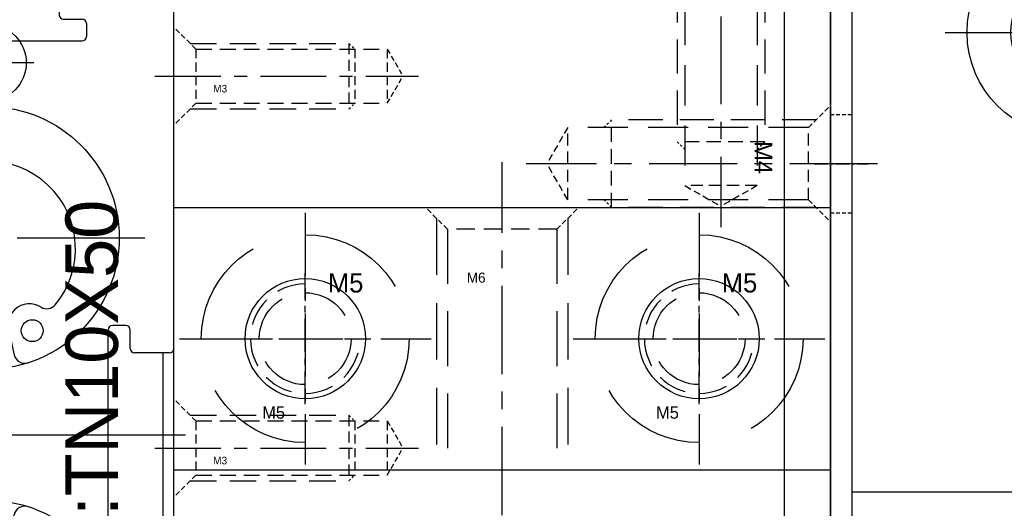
# Model space of a CAD drawing. Header units: millimetres. Extents: x -1657 to 8845, y -11980 to 3013.
# Tile 76 of 256: x 1503 to 1548, y -987 to -965. Entities that reach past the tile are written whole.
import ezdxf

# ---------------------------------------------------------------- set-up
doc = ezdxf.new("R2010")
doc.units = ezdxf.units.MM
doc.linetypes.add('CENTER', pattern=[2, 1.25, -0.25, 0.25, -0.25])
doc.linetypes.add('DASHED', pattern=[0.75, 0.5, -0.25])
for name, color, linetype in [('勾料气缸', 252, 'Continuous'), ('图层100', 243, 'Continuous'), ('图层102', 123, 'Continuous'), ('图层105', 195, 'Continuous'), ('图层106', 160, 'Continuous'), ('图层144', 182, 'Continuous'), ('图层172', 21, 'Continuous'), ('图层94', 125, 'Continuous'), ('旋转气缸', 252, 'Continuous')]:
    doc.layers.add(name, color=color, linetype=linetype)

# ---------------------------------------------------------------- blocks, each defined once
blk = doc.blocks.new('5C')
at = {"color": 1, "linetype": 'CENTER'}
for p, q in [((0, 4.5), (0, -4.5)), ((-4.5, 0), (4.5, 0))]:
    blk.add_line(p, q, dxfattribs=at)
blk.add_circle((0, 0), 2.1)
at = {"color": 2, "linetype": 'Continuous'}
blk.add_arc((0, 0), 2.5, 70.7735, 12.493, dxfattribs=at)
blk.add_text('M5', height=0.54).set_placement((1.623, 1.797))
blk = doc.blocks.new('1B276')
at = {"layer": '旋转气缸', "ltscale": 1.375}
blk.add_line((36.7, 29.5), (-44.3, 29.5), dxfattribs=at)
at = {"layer": '旋转气缸', "ltscale": 1.375, "extrusion": (0, 0, -1), "zscale": -1}
blk.add_blockref('5C', (14.8, 18.5), dxfattribs=at)
blk = doc.blocks.new('5A')
at = {"color": 1, "linetype": 'CENTER'}
for p, q in [((0, 5.75), (0, -5.75)), ((-5.75, 0), (5.75, 0))]:
    blk.add_line(p, q, dxfattribs=at)
for radius in [4.75, 2.75]:
    blk.add_circle((0, 0), radius)
blk.add_text('M5', height=0.56).set_placement((-1.965, -3.658))
blk = doc.blocks.new('4F')
at = {"color": 4, "linetype": 'DASHED', "ltscale": 0.471405}
for p, q in [((1, 1.65), (0, 2.65)), ((1, -1.65), (0, -2.65))]:
    blk.add_line(p, q, dxfattribs=at)
at = {"color": 4, "linetype": 'DASHED', "ltscale": 3.116667}
for p, q in [((0.65, 2), (10, 2)), ((0.65, -2), (10, -2))]:
    blk.add_line(p, q, dxfattribs=at)
at = {"color": 4, "linetype": 'DASHED', "ltscale": 0.164992}
for p, q in [((10, 2), (10.35, 1.65)), ((10, -2), (10.35, -1.65))]:
    blk.add_line(p, q, dxfattribs=at)
at = {"color": 4, "linetype": 'DASHED', "ltscale": 1.333333}
blk.add_line((10, 2), (10, -2), dxfattribs=at)
at = {"color": 4, "linetype": 'DASHED', "ltscale": 1.1}
for p, q in [((1, 1.65), (1, -1.65)), ((12, 1.65), (12, -1.65))]:
    blk.add_line(p, q, dxfattribs=at)
at = {"color": 4, "linetype": 'DASHED', "ltscale": 3.666667}
for p, q in [((1, 1.65), (12, 1.65)), ((1, -1.65), (12, -1.65))]:
    blk.add_line(p, q, dxfattribs=at)
at = {"color": 4, "linetype": 'DASHED', "ltscale": 0.635085}
for p in [(12, 1.65), (12, -1.65)]:
    blk.add_line(p, (12.953, 0), dxfattribs=at)
at = {"color": 1, "linetype": 'CENTER', "ltscale": 3.210708}
blk.add_line((-2.156, 0), (13.898, 0), dxfattribs=at)
blk.add_text('M4', height=0.8081, rotation=90).set_placement((3.463, -1.03))
blk = doc.blocks.new('1E460')
at = {"layer": '勾料气缸', "ltscale": 4}
for p, q in [((8.5, 43.375), (8.5, 15.528)), ((7.167, 29.8), (1.333, 29.8)), ((7.833, 29.8), (9.167, 29.8)), ((9.833, 29.8), (15.667, 29.8)), ((7.167, 11.8), (1.333, 11.8)), ((8.5, 11.8), (8.5, -1.775)), ((9.833, 11.8), (15.667, 11.8))]:
    blk.add_line(p, q, dxfattribs=at)
at = {"layer": '勾料气缸'}
for p, q in [((0, 41.6), (0.2, 41.8)), ((0, 24.75), (0, 41.6)), ((0.2, 41.8), (5.05, 41.8)), ((5.25, 41.6), (5.25, 40)), ((11.75, 41.6), (11.75, 40)), ((11.95, 41.8), (16.8, 41.8)), ((16.8, 41.8), (17, 41.6)), ((17, 24.75), (17, 41.6)), ((5.25, 41.3), (11.75, 41.3)), ((5.05, 39.8), (4.2, 39.8)), ((11.95, 39.8), (12.8, 39.8)), ((4, 39.6), (4, 39)), ((13, 39.6), (13, 39)), ((4.2, 38.8), (12.8, 38.8)), ((7.833, 29.8), (9.167, 29.8)), ((2.2, 25.8), (2.8, 25.8)), ((14.8, 25.8), (14.2, 25.8)), ((2, 24.75), (2, 25.6)), ((3, 16), (3, 25.6)), ((7.501, 25.354), (7.299, 24.456)), ((9.499, 25.354), (9.701, 24.456)), ((14, 16), (14, 25.6)), ((15, 24.75), (15, 25.6)), ((0.2, 24.55), (1.8, 24.55)), ((0.5, 17.05), (0.5, 24.55)), ((16.8, 24.55), (15.2, 24.55)), ((16.5, 17.05), (16.5, 24.55)), ((-0.525, 20.8), (17.525, 20.8)), ((7.501, 16.246), (7.299, 17.144)), ((9.499, 16.246), (9.701, 17.144)), ((0, 0), (0, 16.85)), ((0.2, 17.05), (1.8, 17.05)), ((2, 16.85), (2, 16)), ((15, 16.85), (15, 16)), ((16.8, 17.05), (15.2, 17.05)), ((17, 0), (17, 16.85)), ((2.2, 15.8), (2.8, 15.8)), ((14.8, 15.8), (14.2, 15.8)), ((7.833, 11.8), (9.167, 11.8)), ((0, 0), (0.2, -0.2)), ((16.8, -0.2), (17, 0)), ((0.2, -0.2), (16.8, -0.2))]:
    blk.add_line(p, q, dxfattribs=at)
for centre, radius in [((8.5, 29.8), 6), ((6.477, 25.559), 0.5), ((10.523, 25.559), 0.5), ((8.5, 11.8), 6), ((6.477, 16.041), 0.5), ((10.523, 16.041), 0.5)]:
    blk.add_circle(centre, radius, dxfattribs=at)
for centre, radius, start, end in [((5.05, 41.6), 0.2, 0, 90), ((11.95, 41.6), 0.2, 90, 180), ((4.2, 39.6), 0.2, 90, 180), ((5.05, 40), 0.2, 270, 0), ((11.95, 40), 0.2, 180, 270), ((12.8, 39.6), 0.2, 0, 90), ((4.2, 39), 0.2, 180, 270), ((12.8, 39), 0.2, 270, 0), ((8.5, 29.3), 4, 320.1985, 219.8015), ((5.811, 27.06), 0.5, 219.8015, 301.5883), ((6.597, 25.782), 1, 334.6631, 121.5883), ((10.403, 25.782), 1, 58.4117, 205.3369), ((11.189, 27.06), 0.5, 238.4117, 320.1985), ((2.2, 25.6), 0.2, 90, 180), ((2.8, 25.6), 0.2, 0, 90), ((14.2, 25.6), 0.2, 90, 180), ((14.8, 25.6), 0.2, 0, 90), ((0.2, 24.75), 0.2, 180, 270), ((1.8, 24.75), 0.2, 270, 0), ((15.2, 24.75), 0.2, 180, 270), ((16.8, 24.75), 0.2, 270, 0), ((6.811, 24.566), 0.5, 252.1156, 347.3316), ((10.189, 24.566), 0.5, 192.6684, 287.8844), ((6.811, 17.034), 0.5, 12.6684, 107.8844), ((10.189, 17.034), 0.5, 72.1156, 167.3316), ((0.2, 16.85), 0.2, 90, 180), ((1.8, 16.85), 0.2, 0, 90), ((15.2, 16.85), 0.2, 90, 180), ((16.8, 16.85), 0.2, 0, 90), ((6.597, 15.818), 1, 238.4117, 25.3369), ((10.403, 15.818), 1, 154.6631, 301.5883), ((2.2, 16), 0.2, 180, 270), ((2.8, 16), 0.2, 270, 0), ((14.2, 16), 0.2, 180, 270), ((14.8, 16), 0.2, 270, 0), ((8.5, 12.3), 4, 140.1985, 39.8015), ((5.811, 14.54), 0.5, 58.4117, 140.1985), ((11.189, 14.54), 0.5, 39.8015, 121.5883)]:
    blk.add_arc(centre, radius, start, end, dxfattribs=at)
at = {"layer": '勾料气缸', "insert": (12.042, 8.709), "char_height": 2.4, "width": 24.58229, "attachment_point": 1, "rotation": 90}
blk.add_mtext('TYPE:TN10X50', dxfattribs=at)
blk = doc.blocks.new('3F')
at = {"color": 4, "linetype": 'DASHED', "ltscale": 0.471405}
for p, q in [((1, 1.237), (0, 2.237)), ((1, -1.237), (0, -2.237))]:
    blk.add_line(p, q, dxfattribs=at)
at = {"color": 4, "linetype": 'DASHED', "ltscale": 2.420833}
for p, q in [((0.738, 1.5), (8, 1.5)), ((0.738, -1.5), (8, -1.5))]:
    blk.add_line(p, q, dxfattribs=at)
at = {"color": 4, "linetype": 'DASHED', "ltscale": 0.123744}
for p, q in [((8, 1.5), (8.262, 1.237)), ((8, -1.5), (8.262, -1.237))]:
    blk.add_line(p, q, dxfattribs=at)
at = {"color": 4, "linetype": 'DASHED'}
blk.add_line((8, 1.5), (8, -1.5), dxfattribs=at)
at = {"color": 4, "linetype": 'DASHED', "ltscale": 1.458333}
for p, q in [((1, 1.237), (9.75, 1.237)), ((1, -1.237), (9.75, -1.237))]:
    blk.add_line(p, q, dxfattribs=at)
at = {"color": 4, "linetype": 'DASHED', "ltscale": 0.825}
for p, q in [((1, 1.237), (1, -1.237)), ((8.262, 1.237), (8.262, -1.237)), ((9.75, 1.237), (9.75, -1.237))]:
    blk.add_line(p, q, dxfattribs=at)
at = {"color": 4, "linetype": 'DASHED', "ltscale": 0.476314}
for p in [(9.75, 1.237), (9.75, -1.237)]:
    blk.add_line(p, (10.464, 0), dxfattribs=at)
at = {"color": 1, "linetype": 'CENTER', "ltscale": 2.408031}
blk.add_line((-0.867, 0), (11.173, 0), dxfattribs=at)
at = {"linetype": 'DASHED'}
blk.add_text('M3', height=0.3465, dxfattribs=at).set_placement((1.789, -0.745))
blk = doc.blocks.new('5P1')
at = {"color": 1, "linetype": 'CENTER', "ltscale": 2.3}
for p, q in [((0, 5.75), (0, -5.75)), ((-5.75, 0), (5.75, 0))]:
    blk.add_line(p, q, dxfattribs=at)
at = {"color": 4, "linetype": 'DASHED', "ltscale": 9.943333}
blk.add_circle((0, 0), 4.75, dxfattribs=at)
at = {"ltscale": 3}
blk.add_circle((0, 0), 2.75, dxfattribs=at)
blk.add_text('M5', height=0.56).set_placement((-1.965, -3.658))
blk = doc.blocks.new('1E8AA')
at = {"layer": '图层106', "color": 1, "linetype": 'CENTER', "ltscale": 3.22944}
blk.add_line((-2.5, -13.074), (-2.5, 3.074), dxfattribs=at)
at = {"layer": '图层106', "color": 4, "linetype": 'DASHED', "ltscale": 0.471405}
for p, q in [((-5, 0), (-6, 1)), ((0, 0), (1, 1))]:
    blk.add_line(p, q, dxfattribs=at)
at = {"layer": '图层106', "color": 4, "linetype": 'DASHED', "ltscale": 5.166667}
for p, q in [((-5.5, 0.5), (-5.5, -11)), ((0.5, 0.5), (0.5, -11))]:
    blk.add_line(p, q, dxfattribs=at)
at = {"layer": '图层106', "color": 4, "linetype": 'DASHED', "ltscale": 1.666667}
blk.add_line((0, 0), (-5, 0), dxfattribs=at)
at = {"layer": '图层106', "color": 4, "linetype": 'DASHED', "ltscale": 5}
for p, q in [((-5, 0), (-5, -11)), ((0, 0), (0, -11))]:
    blk.add_line(p, q, dxfattribs=at)
at = {"layer": '图层106'}
blk.add_text('M6', height=0.4614, dxfattribs=at).set_placement((-4.116, -2.441))
blk = doc.blocks.new('5E')
at = {"color": 1, "linetype": 'CENTER', "ltscale": 1.2}
for p, q in [((0, -3), (0, 3)), ((-3, 0), (3, 0))]:
    blk.add_line(p, q, dxfattribs=at)
at = {"color": 4, "linetype": 'DASHED', "ltscale": 4.396}
blk.add_circle((0, 0), 2.1, dxfattribs=at)
at = {"color": 4, "linetype": 'DASHED', "ltscale": 2.616667}
blk.add_arc((0, 0), 2.5, 90, 0, dxfattribs=at)
at = {"ltscale": 0.5}
blk.add_text('M5', height=0.8733, dxfattribs=at).set_placement((1.037, 2.112))
blk = doc.blocks.new('1E596')
at = {"layer": '图层105', "color": 1, "linetype": 'CENTER', "ltscale": 3.2}
blk.add_line((-2, 2.026), (-2, -8.899), dxfattribs=at)
at = {"layer": '图层105', "color": 4, "linetype": 'DASHED', "ltscale": 0.471405}
for p, q in [((-3.65, -0.35), (-4.65, 0.65)), ((-0.35, -0.35), (0.65, 0.65))]:
    blk.add_line(p, q, dxfattribs=at)
at = {"layer": '图层105', "color": 4, "linetype": 'DASHED', "ltscale": 3.783333}
for p, q in [((0, 0), (0, -7.35)), ((-4, 0), (-4, -7.35))]:
    blk.add_line(p, q, dxfattribs=at)
at = {"layer": '图层105', "color": 4, "linetype": 'DASHED', "ltscale": 3.666667}
for p, q in [((-3.65, -0.35), (-3.65, -7.35)), ((-0.35, -0.35), (-0.35, -7.35))]:
    blk.add_line(p, q, dxfattribs=at)
at = {"layer": '图层105', "color": 4, "linetype": 'DASHED', "ltscale": 1.1}
blk.add_line((-0.35, -0.35), (-3.65, -0.35), dxfattribs=at)
at = {"layer": '图层105'}
blk.add_text('M4', height=0.8143, dxfattribs=at).set_placement((-2.964, -3.367))
blk = doc.blocks.new('4A853')
at = {"layer": '图层105', "ltscale": 1.125}
for p, q in [((-43.5, -15), (-43.5, 2)), ((-43.5, 2), (0, 2)), ((0, 0), (0, 2)), ((0, 0), (8, 0)), ((8, -13), (8, 0)), ((0, -13), (8, -13)), ((0, -15), (0, -13)), ((-43.5, -15), (0, -15))]:
    blk.add_line(p, q, dxfattribs=at)
at = {"layer": '图层105', "color": 4, "linetype": 'DASHED', "ltscale": 4.333333}
blk.add_line((0, 0), (0, -13), dxfattribs=at)
at = {"layer": '图层105', "color": 1, "linetype": 'CENTER'}
for p, q in [((-39.142, -8.6), (-39.142, -4.4)), ((-5.142, -8.6), (-5.142, -4.4)), ((-41.242, -6.5), (-37.042, -6.5)), ((-7.242, -6.5), (-3.042, -6.5))]:
    blk.add_line(p, q, dxfattribs=at)
at = {"layer": '图层105', "color": 1, "linetype": 'CENTER', "ltscale": 11.948}
blk.add_line((-47.62, -6.5), (12.12, -6.5), dxfattribs=at)
at = {"layer": '图层105', "ltscale": 1.125}
for centre in [(-39.142, -6.5), (-5.142, -6.5)]:
    blk.add_circle(centre, 1.75, dxfattribs=at)
at = {"layer": '图层105', "ltscale": 1.125, "rotation": 270}
blk.add_blockref('1E596', (7.35, -8.5), dxfattribs=at)

msp = doc.modelspace()

# ---------------------------------------------------------------- linework, layer by layer
at = {"layer": '图层100', "ltscale": 2}
msp.add_line((1540.0605, -1041.6622), (1540.0605, -914.1622), dxfattribs=at)
at = {"layer": '图层102', "ltscale": 1.625}
for p, q in [((1510.0605, -1026.6622), (1510.0605, -956.6622)), ((1540.0605, -1041.6622), (1540.0605, -960.6622))]:
    msp.add_line(p, q, dxfattribs=at)
at = {"layer": '图层106', "ltscale": 0.875}
for p, q in [((1510.0605, -973.6622), (1540.0605, -973.6622)), ((1510.0605, -985.6622), (1510.0605, -973.6622)), ((1540.0605, -985.6622), (1540.0605, -973.6622)), ((1510.0605, -985.6622), (1540.0605, -985.6622))]:
    msp.add_line(p, q, dxfattribs=at)
at = {"layer": '图层144', "ltscale": 1.375}
msp.add_line((1541.0605, -1041.6622), (1541.0605, -955.6622), dxfattribs=at)
at = {"layer": '图层172', "ltscale": 2.125}
for p, q in [((1540.0605, -1041.6622), (1540.0605, -961.6622)), ((1541.0605, -1041.6622), (1541.0605, -961.6622)), ((1541.0605, -986.6622), (1586.0605, -986.6622))]:
    msp.add_line(p, q, dxfattribs=at)
at = {"layer": '图层172', "color": 4, "linetype": 'DASHED', "ltscale": 0.333333}
for p, q in [((1540.0605, -969.4122), (1541.0605, -969.4122)), ((1540.0605, -973.9122), (1541.0605, -973.9122))]:
    msp.add_line(p, q, dxfattribs=at)
at = {"layer": '图层172', "color": 1, "linetype": 'CENTER', "ltscale": 0.487279}
msp.add_line((1539.3423, -971.6622), (1541.7787, -971.6622), dxfattribs=at)
at = {"layer": '图层94', "ltscale": 1.625}
msp.add_line((1537.9605, -1041.6622), (1537.9605, -951.5622), dxfattribs=at)

# ---------------------------------------------------------------- block references
at = {"layer": '勾料气缸', "ltscale": 1.625}
msp.add_blockref('1E460', (1493.0605, -1004.8539), dxfattribs=at)
at = {"layer": '图层100', "ltscale": 2}
msp.add_blockref('5A', (1551.0605, -965.6622), dxfattribs=at)
at = {"layer": '图层102', "ltscale": 1.625, "rotation": 270}
msp.add_blockref('4F', (1535.0605, -960.6622), dxfattribs=at)
at = {"layer": '图层102', "ltscale": 0.875}
for name, p in [('3F', (1510.0605, -967.6622)), ('5E', (1516.0605, -979.6622)), ('5E', (1534.0605, -979.6622)), ('3F', (1510.0605, -984.6622))]:
    msp.add_blockref(name, p, dxfattribs=at)
at = {"layer": '图层102', "ltscale": 1.125, "rotation": 180}
msp.add_blockref('4F', (1540.0605, -971.6622), dxfattribs=at)
at = {"layer": '图层105', "ltscale": 0.875, "rotation": 90}
msp.add_blockref('4A853', (1495.0605, -961.9122), dxfattribs=at)
at = {"layer": '图层106', "ltscale": 0.875}
for name, p in [('1E8AA', (1527.5605, -974.6622)), ('5P1', (1516.0605, -979.6622)), ('5P1', (1534.0605, -979.6622))]:
    msp.add_blockref(name, p, dxfattribs=at)
at = {"layer": '旋转气缸', "ltscale": 1.375, "rotation": 90}
msp.add_blockref('1B276', (1569.5605, -950.8622), dxfattribs=at)

doc.saveas('drawing.dxf')
